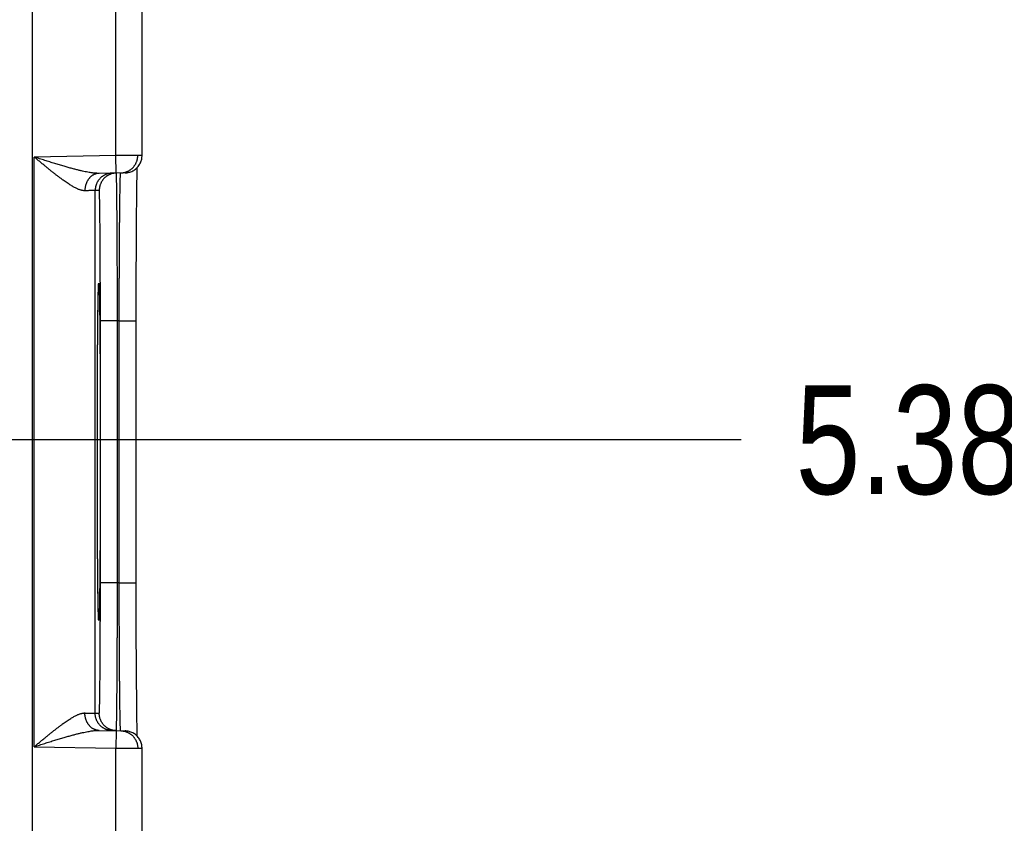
# Model space of a CAD drawing. Header units: inches. Extents: x 0 to 34, y 0 to 22.
# Tile 57 of 126: x 16.1 to 17.3, y 13.1 to 14.1. Entities that reach past the tile are written whole.
import ezdxf

# ---------------------------------------------------------------- set-up
doc = ezdxf.new("R2010")
doc.units = ezdxf.units.IN
doc.header["$LTSCALE"] = 1.87
doc.header["$MEASUREMENT"] = 0
doc.layers.get('0').update_dxf_attribs({"linetype": 'CONTINUOUS'})
doc.layers.add('DIMENSIONS', color=7, linetype='CONTINUOUS')
doc.styles.get("Standard").update_dxf_attribs({"font": 'txt', "width": 0.8})
doc.dimstyles.new('DIMSTYLE_1', dxfattribs={"dimtxt": 0.125, "dimasz": 0.18, "dimexe": 0.18, "dimexo": 0.0625, "dimgap": 0.09, "dimtad": 0, "dimtih": 1, "dimtoh": 1, "dimdec": 3, "dimzin": 4, "dimdsep": 46, "dimtxsty": 'STANDARD', "dimblk": '_FILLED', "dimblk1": '_FILLED', "dimblk2": '_FILLED', "dimcen": 0.09, "dimadec": 0, "dimazin": 0, "dimtp": 0.01, "dimtm": 0.01, "dimtfac": 1, "dimtdec": 3, "dimtofl": 0, "dimtmove": 0, "dimatfit": 3, "dimldrblk": '_FILLED', "dimfxl": 1, "dimtolj": 1, "dimtzin": 4, "dimarcsym": 0})

# ---------------------------------------------------------------- blocks, each defined once
blk = doc.blocks.new('*D5')
at = {"layer": 'DIMENSIONS', "color": 2, "linetype": 'CONTINUOUS'}
blk.add_line((16.1327, 9.3474), (16.9562, 9.3474), dxfattribs=at)
at = {"layer": 'DIMENSIONS', "color": 2, "linetype": 'CONTINUOUS', "width": 0.8}
for s, p in [('[', (17.6437, 9.2849)), (']', (18.3437, 9.2849)), ('9.620', (17.0187, 9.2849)), ('244.35', (17.7437, 9.2849))]:
    blk.add_text(s, height=0.125, dxfattribs=at).set_placement(p)
blk = doc.blocks.new('_FILLED')
at = {"color": 0, "linetype": 'BYBLOCK'}
blk.add_solid([(0, 0), (-1, 0.1736), (-1, -0.1736)], dxfattribs=at)
blk = doc.blocks.new('*D17')
at = {"layer": 'DIMENSIONS', "color": 2, "linetype": 'CONTINUOUS'}
blk.add_line((15.3866, 13.5783), (16.9575, 13.5783), dxfattribs=at)
at = {"layer": 'DIMENSIONS', "color": 2, "linetype": 'CONTINUOUS', "width": 0.8}
for s, p in [('[', (17.645, 13.5158)), (']', (18.345, 13.5158)), ('5.389', (17.02, 13.5158)), ('136.88', (17.745, 13.5158))]:
    blk.add_text(s, height=0.125, dxfattribs=at).set_placement(p)
blk = doc.blocks.new('*D18')
at = {"layer": 'DIMENSIONS', "color": 2, "linetype": 'CONTINUOUS'}
blk.add_line((15.3866, 12.6483), (16.9572, 12.6483), dxfattribs=at)
at = {"layer": 'DIMENSIONS', "color": 2, "linetype": 'CONTINUOUS', "width": 0.8}
for s, p in [('[', (17.6447, 12.5858)), (']', (18.2447, 12.5858)), ('6.319', (17.0197, 12.5858)), ('160.5', (17.7447, 12.5858))]:
    blk.add_text(s, height=0.125, dxfattribs=at).set_placement(p)
blk = doc.blocks.new('*D19')
at = {"layer": 'DIMENSIONS', "color": 2, "linetype": 'CONTINUOUS'}
blk.add_line((15.3866, 11.7183), (16.9569, 11.7183), dxfattribs=at)
at = {"layer": 'DIMENSIONS', "color": 2, "linetype": 'CONTINUOUS', "width": 0.8}
for s, p in [('7.249', (17.0194, 11.6558)), ('[', (17.6444, 11.6558)), ('184.12', (17.7444, 11.6558)), (']', (18.3444, 11.6558))]:
    blk.add_text(s, height=0.125, dxfattribs=at).set_placement(p)
blk = doc.blocks.new('*D20')
at = {"layer": 'DIMENSIONS', "color": 2, "linetype": 'CONTINUOUS'}
blk.add_line((15.7123, 11.0413), (16.9567, 11.0413), dxfattribs=at)
at = {"layer": 'DIMENSIONS', "color": 2, "linetype": 'CONTINUOUS', "width": 0.8}
for s, p in [('[', (17.6442, 10.9788)), (']', (18.3442, 10.9788)), ('7.926', (17.0192, 10.9788)), ('201.32', (17.7442, 10.9788))]:
    blk.add_text(s, height=0.125, dxfattribs=at).set_placement(p)

msp = doc.modelspace()

# ---------------------------------------------------------------- linework, layer by layer
at = {"color": 7, "linetype": 'CONTINUOUS'}
for p, q in [((16.1428, 11.2726), (16.1428, 18.6629)), ((16.2389, 13.9046), (16.2389, 14.1539)), ((16.2689, 13.9047), (16.2689, 14.1538)), ((16.2389, 13.9046), (16.145, 13.9029)), ((16.145, 13.2256), (16.145, 13.9029)), ((16.2393, 13.8846), (16.2389, 13.9046)), ((16.2493, 13.8847), (16.2195, 13.8842)), ((16.2631, 13.8834), (16.2632, 13.8882)), ((16.2632, 13.8882), (16.2633, 13.8908)), ((16.2629, 13.8675), (16.263, 13.8739)), ((16.263, 13.8739), (16.2631, 13.8791)), ((16.2631, 13.8791), (16.2631, 13.8834)), ((16.2197, 13.8646), (16.215, 13.8645)), ((16.215, 13.264), (16.215, 13.8645)), ((16.2628, 13.8597), (16.2629, 13.8675)), ((16.2626, 13.8397), (16.2627, 13.8504)), ((16.2627, 13.8504), (16.2628, 13.8597)), ((16.2626, 13.8314), (16.2626, 13.8397)), ((16.2625, 13.8218), (16.2626, 13.8314)), ((16.2625, 13.8112), (16.2625, 13.8218)), ((16.2624, 13.8), (16.2625, 13.8112)), ((16.2624, 13.7885), (16.2624, 13.8)), ((16.2623, 13.7767), (16.2624, 13.7885)), ((16.2623, 13.7646), (16.2623, 13.7767)), ((16.2623, 13.7522), (16.2623, 13.7646)), ((16.2186, 13.7468), (16.2187, 13.7492)), ((16.2187, 13.7511), (16.2188, 13.7526)), ((16.2187, 13.7492), (16.2187, 13.7511)), ((16.2188, 13.7535), (16.2188, 13.7543)), ((16.2188, 13.7526), (16.2188, 13.7535)), ((16.2189, 13.7554), (16.2189, 13.7556)), ((16.2189, 13.7552), (16.2189, 13.7554)), ((16.2189, 13.755), (16.2189, 13.7552)), ((16.2189, 13.7547), (16.2189, 13.755)), ((16.2188, 13.7543), (16.2189, 13.7547)), ((16.2623, 13.7397), (16.2623, 13.7522)), ((16.2184, 13.7356), (16.2185, 13.7401)), ((16.2185, 13.7438), (16.2186, 13.7468)), ((16.2185, 13.7401), (16.2185, 13.7438)), ((16.2622, 13.7271), (16.2623, 13.7397)), ((16.2182, 13.7247), (16.2183, 13.7299)), ((16.2183, 13.7299), (16.2184, 13.7356)), ((16.2622, 13.7147), (16.2622, 13.7271)), ((16.2181, 13.7186), (16.2182, 13.7247)), ((16.2181, 13.7114), (16.2181, 13.7186)), ((16.2407, 13.7146), (16.221, 13.7146)), ((16.221, 13.4139), (16.221, 13.7146)), ((16.2426, 13.7147), (16.2407, 13.7146)), ((16.2407, 13.4139), (16.2407, 13.7146)), ((16.2426, 13.7147), (16.2622, 13.7147)), ((16.2426, 13.4139), (16.2426, 13.7147)), ((16.2622, 13.4077), (16.2622, 13.7147)), ((16.218, 13.7027), (16.2181, 13.7114)), ((16.2178, 13.6833), (16.2179, 13.6919)), ((16.2179, 13.6919), (16.218, 13.7027)), ((16.2178, 13.6733), (16.2178, 13.6833)), ((16.2177, 13.6623), (16.2178, 13.6733)), ((16.2177, 13.651), (16.2177, 13.6623)), ((16.2176, 13.6393), (16.2177, 13.651)), ((16.2176, 13.6273), (16.2176, 13.6393)), ((16.2175, 13.615), (16.2176, 13.6273)), ((16.2175, 13.6024), (16.2175, 13.615)), ((16.2175, 13.5897), (16.2175, 13.6024)), ((16.2175, 13.5769), (16.2175, 13.5897)), ((16.2175, 13.5643), (16.2175, 13.5769)), ((16.2175, 13.5516), (16.2175, 13.5643)), ((16.2175, 13.5387), (16.2175, 13.5516)), ((16.2175, 13.526), (16.2175, 13.5387)), ((16.2175, 13.5134), (16.2175, 13.526)), ((16.2176, 13.5011), (16.2175, 13.5134)), ((16.2176, 13.489), (16.2176, 13.5011)), ((16.2177, 13.4773), (16.2176, 13.489)), ((16.2177, 13.466), (16.2177, 13.4773)), ((16.2178, 13.4559), (16.2177, 13.466)), ((16.2178, 13.4471), (16.2178, 13.4559)), ((16.2179, 13.4363), (16.2178, 13.4471)), ((16.218, 13.4276), (16.2179, 13.4363)), ((16.218, 13.4202), (16.218, 13.4276)), ((16.2181, 13.4117), (16.218, 13.4202)), ((16.2182, 13.4044), (16.2181, 13.4117)), ((16.2407, 13.4139), (16.221, 13.4139)), ((16.2426, 13.4139), (16.2407, 13.4139)), ((16.2426, 13.4139), (16.2622, 13.4139)), ((16.2183, 13.3981), (16.2182, 13.4044)), ((16.2184, 13.3928), (16.2183, 13.3981)), ((16.2622, 13.395), (16.2622, 13.4077)), ((16.2185, 13.3885), (16.2184, 13.3928)), ((16.2185, 13.385), (16.2185, 13.3885)), ((16.2623, 13.3824), (16.2622, 13.395)), ((16.2186, 13.3815), (16.2185, 13.385)), ((16.2187, 13.379), (16.2186, 13.3815)), ((16.2187, 13.3771), (16.2187, 13.379)), ((16.2188, 13.3759), (16.2187, 13.3771)), ((16.2188, 13.3749), (16.2188, 13.3759)), ((16.2623, 13.3699), (16.2623, 13.3824)), ((16.2188, 13.3743), (16.2188, 13.3749)), ((16.2189, 13.3737), (16.2188, 13.3743)), ((16.2189, 13.3735), (16.2189, 13.3737)), ((16.2189, 13.3732), (16.2189, 13.3735)), ((16.2189, 13.373), (16.2189, 13.3732)), ((16.2189, 13.3729), (16.2189, 13.373)), ((16.2189, 13.3728), (16.2189, 13.3729)), ((16.2623, 13.3575), (16.2623, 13.3699)), ((16.2623, 13.3454), (16.2623, 13.3575)), ((16.2624, 13.3297), (16.2623, 13.3454)), ((16.2625, 13.3169), (16.2624, 13.3297)), ((16.2625, 13.306), (16.2625, 13.3169)), ((16.2626, 13.2965), (16.2625, 13.306)), ((16.2627, 13.2855), (16.2626, 13.2965)), ((16.2628, 13.2762), (16.2627, 13.2855)), ((16.2628, 13.2682), (16.2628, 13.2762)), ((16.215, 13.264), (16.2197, 13.2639)), ((16.2629, 13.2614), (16.2628, 13.2682)), ((16.263, 13.2555), (16.2629, 13.2614)), ((16.2631, 13.2504), (16.263, 13.2555)), ((16.2195, 13.2443), (16.2493, 13.2438)), ((16.2393, 13.2439), (16.2389, 13.2239)), ((16.2631, 13.2453), (16.2631, 13.2504)), ((16.2632, 13.2411), (16.2631, 13.2453)), ((16.2633, 13.2377), (16.2632, 13.2411)), ((16.145, 13.2256), (16.2389, 13.2239)), ((16.2389, 12.9746), (16.2389, 13.2239)), ((16.2689, 12.9747), (16.2689, 13.2238))]:
    msp.add_line(p, q, dxfattribs=at)
for points in [[(16.2493, 13.8847), (16.2504, 13.8848), (16.2516, 13.8849), (16.2528, 13.8851), (16.2539, 13.8854), (16.255, 13.8857), (16.2561, 13.8861), (16.2572, 13.8865), (16.2583, 13.8871), (16.2593, 13.8876), (16.2603, 13.8883), (16.2612, 13.889), (16.2621, 13.8897), (16.263, 13.8905), (16.2638, 13.8914), (16.2645, 13.8922), (16.2652, 13.8932), (16.2659, 13.8942), (16.2665, 13.8952), (16.267, 13.8962), (16.2675, 13.8973), (16.2679, 13.8984), (16.2682, 13.8995), (16.2685, 13.9006), (16.2687, 13.9018), (16.2688, 13.903), (16.2689, 13.9041), (16.2689, 13.9047)], [(16.2189, 13.7556), (16.2189, 13.7557), (16.2189, 13.7557), (16.2189, 13.7557)], [(16.2189, 13.3728), (16.2189, 13.3728), (16.2189, 13.3728)], [(16.2689, 13.2238), (16.2689, 13.2244), (16.2688, 13.2255), (16.2687, 13.2267), (16.2685, 13.2279), (16.2682, 13.229), (16.2679, 13.2301), (16.2675, 13.2312), (16.267, 13.2323), (16.2665, 13.2333), (16.2659, 13.2343), (16.2652, 13.2353), (16.2645, 13.2363), (16.2638, 13.2372), (16.263, 13.238), (16.2621, 13.2388), (16.2612, 13.2395), (16.2603, 13.2402), (16.2593, 13.2409), (16.2583, 13.2414), (16.2572, 13.242), (16.2561, 13.2424), (16.255, 13.2428), (16.2539, 13.2431), (16.2528, 13.2434), (16.2516, 13.2436), (16.2504, 13.2437), (16.2493, 13.2438)]]:
    msp.add_lwpolyline(points, dxfattribs=at)
for points, knots in [([(16.2195, 13.8842), (16.219, 13.8842), (16.2178, 13.8842), (16.2159, 13.8843), (16.2139, 13.8845), (16.2117, 13.8847), (16.2092, 13.8851), (16.2065, 13.8855), (16.2035, 13.8861), (16.2002, 13.8868), (16.1966, 13.8876), (16.1927, 13.8886), (16.1885, 13.8897), (16.1839, 13.891), (16.1791, 13.8924), (16.1739, 13.8939), (16.1685, 13.8955), (16.1628, 13.8973), (16.157, 13.8991), (16.151, 13.901), (16.147, 13.9023), (16.145, 13.9029)], [0, 0, 0, 0, 0.021608, 0.045451, 0.07183, 0.101043, 0.133408, 0.169227, 0.20876, 0.252271, 0.299983, 0.352107, 0.408751, 0.46996, 0.535625, 0.605538, 0.679315, 0.756434, 0.836123, 0.91757, 1, 1, 1, 1]), ([(16.2032, 13.8642), (16.2029, 13.8642), (16.2023, 13.8642), (16.2013, 13.8643), (16.2002, 13.8645), (16.1991, 13.8648), (16.1979, 13.8651), (16.1966, 13.8656), (16.1952, 13.8661), (16.1938, 13.8668), (16.1922, 13.8675), (16.1905, 13.8684), (16.1888, 13.8694), (16.1869, 13.8705), (16.1849, 13.8718), (16.1828, 13.8732), (16.1805, 13.8747), (16.1782, 13.8764), (16.1757, 13.8782), (16.1731, 13.8802), (16.1703, 13.8823), (16.1674, 13.8845), (16.1645, 13.8869), (16.1614, 13.8894), (16.1582, 13.892), (16.155, 13.8946), (16.1517, 13.8974), (16.1484, 13.9001), (16.1461, 13.902), (16.145, 13.9029)], [0, 0, 0, 0, 0.013237, 0.027354, 0.042507, 0.058849, 0.076528, 0.095694, 0.116486, 0.139038, 0.163494, 0.189992, 0.21866, 0.249617, 0.28298, 0.318848, 0.357292, 0.398372, 0.44212, 0.488512, 0.537504, 0.589001, 0.642843, 0.698841, 0.756713, 0.816111, 0.876686, 0.938097, 1, 1, 1, 1]), ([(16.2689, 13.9047), (16.2689, 13.9047), (16.2688, 13.9047), (16.2688, 13.9047), (16.2685, 13.9047), (16.2683, 13.9047), (16.2679, 13.9047), (16.2675, 13.9047), (16.267, 13.9047), (16.2664, 13.9047), (16.2657, 13.9047), (16.265, 13.9047), (16.2641, 13.9047), (16.2633, 13.9047), (16.2623, 13.9047), (16.2613, 13.9047), (16.2602, 13.9047), (16.2591, 13.9047), (16.2579, 13.9047), (16.2566, 13.9047), (16.2553, 13.9047), (16.254, 13.9047), (16.2526, 13.9046), (16.2512, 13.9046), (16.2497, 13.9046), (16.2482, 13.9046), (16.2467, 13.9046), (16.2452, 13.9046), (16.2436, 13.9046), (16.2421, 13.9046), (16.2405, 13.9046), (16.2394, 13.9046), (16.2389, 13.9046)], [0, 0, 0, 0, 0.00064, 0.004333, 0.010782, 0.019967, 0.031861, 0.046436, 0.063662, 0.083494, 0.105867, 0.130717, 0.157984, 0.187601, 0.219471, 0.253497, 0.289593, 0.327669, 0.367598, 0.409245, 0.452499, 0.497264, 0.543433, 0.590893, 0.639507, 0.689121, 0.739592, 0.79079, 0.84258, 0.894814, 0.947338, 1, 1, 1, 1]), ([(16.2443, 13.8847), (16.2447, 13.8847), (16.2454, 13.8847), (16.2465, 13.8848), (16.2477, 13.885), (16.2488, 13.8853), (16.2499, 13.8856), (16.251, 13.8859), (16.2521, 13.8864), (16.2531, 13.8869), (16.2541, 13.8874), (16.2551, 13.8881), (16.256, 13.8887), (16.2569, 13.8894), (16.2578, 13.8902), (16.2586, 13.891), (16.2593, 13.8919), (16.26, 13.8928), (16.2607, 13.8938), (16.2613, 13.8947), (16.2618, 13.8958), (16.2623, 13.8968), (16.2627, 13.8979), (16.2631, 13.899), (16.2634, 13.9001), (16.2636, 13.9012), (16.2638, 13.9024), (16.2639, 13.9035), (16.2639, 13.9043), (16.2639, 13.9047)], [0, 0, 0, 0, 0.034252, 0.071395, 0.108538, 0.145681, 0.182825, 0.219968, 0.257112, 0.294255, 0.331399, 0.368542, 0.405686, 0.44283, 0.479974, 0.517118, 0.554262, 0.591407, 0.628551, 0.665696, 0.70284, 0.739985, 0.77713, 0.814275, 0.85142, 0.888565, 0.92571, 0.962855, 1, 1, 1, 1]), ([(16.2195, 13.8842), (16.2192, 13.8842), (16.2185, 13.8842), (16.2176, 13.8841), (16.2166, 13.8839), (16.2157, 13.8836), (16.2148, 13.8833), (16.2139, 13.8829), (16.213, 13.8825), (16.2121, 13.882), (16.2113, 13.8815), (16.2105, 13.8808), (16.2097, 13.8802), (16.209, 13.8794), (16.2083, 13.8787), (16.2076, 13.8779), (16.207, 13.877), (16.2064, 13.8761), (16.2058, 13.8751), (16.2054, 13.8741), (16.2049, 13.8731), (16.2045, 13.8721), (16.2042, 13.871), (16.2039, 13.8699), (16.2036, 13.8688), (16.2034, 13.8677), (16.2033, 13.8665), (16.2032, 13.8654), (16.2032, 13.8646), (16.2032, 13.8642)], [0, 0, 0, 0, 0.033592, 0.067234, 0.100974, 0.134859, 0.168935, 0.203241, 0.237817, 0.272694, 0.307901, 0.343461, 0.379392, 0.415706, 0.452411, 0.489508, 0.526994, 0.564859, 0.603092, 0.641674, 0.680584, 0.719797, 0.759283, 0.79901, 0.838945, 0.87905, 0.919288, 0.959618, 1, 1, 1, 1]), ([(16.2347, 13.8845), (16.2343, 13.8845), (16.2335, 13.8844), (16.2324, 13.8843), (16.2312, 13.8841), (16.2301, 13.8839), (16.229, 13.8836), (16.2279, 13.8832), (16.2269, 13.8828), (16.2258, 13.8823), (16.2248, 13.8817), (16.2238, 13.8811), (16.2229, 13.8804), (16.222, 13.8797), (16.2212, 13.8789), (16.2204, 13.8781), (16.2196, 13.8772), (16.2189, 13.8763), (16.2182, 13.8754), (16.2176, 13.8744), (16.2171, 13.8734), (16.2166, 13.8723), (16.2162, 13.8713), (16.2158, 13.8702), (16.2155, 13.8691), (16.2153, 13.8679), (16.2151, 13.8668), (16.215, 13.8656), (16.215, 13.8649), (16.215, 13.8645)], [0, 0, 0, 0, 0.037036, 0.074073, 0.111109, 0.148146, 0.185182, 0.222218, 0.259255, 0.296292, 0.333328, 0.370365, 0.407402, 0.444439, 0.481476, 0.518513, 0.55555, 0.592587, 0.629624, 0.666662, 0.703699, 0.740736, 0.777774, 0.814812, 0.851849, 0.888887, 0.925925, 0.962962, 1, 1, 1, 1]), ([(16.2393, 13.8846), (16.2389, 13.8846), (16.2382, 13.8845), (16.2371, 13.8844), (16.2359, 13.8842), (16.2348, 13.884), (16.2337, 13.8837), (16.2326, 13.8833), (16.2315, 13.8828), (16.2305, 13.8823), (16.2295, 13.8818), (16.2285, 13.8812), (16.2276, 13.8805), (16.2267, 13.8798), (16.2258, 13.879), (16.225, 13.8782), (16.2243, 13.8773), (16.2236, 13.8764), (16.2229, 13.8755), (16.2223, 13.8745), (16.2218, 13.8735), (16.2213, 13.8724), (16.2209, 13.8713), (16.2205, 13.8702), (16.2202, 13.8691), (16.22, 13.868), (16.2198, 13.8669), (16.2197, 13.8657), (16.2197, 13.865), (16.2197, 13.8646)], [0, 0, 0, 0, 0.034394, 0.071532, 0.10867, 0.145808, 0.182946, 0.220084, 0.257223, 0.294361, 0.331499, 0.368637, 0.405776, 0.442914, 0.480053, 0.517192, 0.55433, 0.591469, 0.628608, 0.665747, 0.702886, 0.740025, 0.777164, 0.814303, 0.851443, 0.888582, 0.925721, 0.962861, 1, 1, 1, 1]), ([(16.2407, 13.7146), (16.2407, 13.7166), (16.2406, 13.7204), (16.2406, 13.7262), (16.2406, 13.732), (16.2406, 13.7378), (16.2406, 13.7435), (16.2406, 13.7492), (16.2405, 13.7549), (16.2405, 13.7605), (16.2405, 13.766), (16.2405, 13.7715), (16.2405, 13.777), (16.2404, 13.7823), (16.2404, 13.7876), (16.2404, 13.7928), (16.2404, 13.7979), (16.2403, 13.8029), (16.2403, 13.8078), (16.2403, 13.8126), (16.2403, 13.8173), (16.2402, 13.8218), (16.2402, 13.8263), (16.2402, 13.8306), (16.2401, 13.8347), (16.2401, 13.8388), (16.2401, 13.8427), (16.24, 13.8464), (16.24, 13.85), (16.24, 13.8534), (16.2399, 13.8567), (16.2399, 13.8598), (16.2399, 13.8627), (16.2398, 13.8655), (16.2398, 13.868), (16.2398, 13.8704), (16.2397, 13.8727), (16.2397, 13.8747), (16.2397, 13.8765), (16.2396, 13.8782), (16.2396, 13.8797), (16.2396, 13.881), (16.2395, 13.882), (16.2395, 13.8829), (16.2394, 13.8836), (16.2394, 13.8841), (16.2394, 13.8843), (16.2394, 13.8845)], [0, 0, 0, 0, 0.034192, 0.068334, 0.102388, 0.136315, 0.17008, 0.203648, 0.236978, 0.270034, 0.302776, 0.335165, 0.367165, 0.398734, 0.429832, 0.460421, 0.49047, 0.51995, 0.548824, 0.577057, 0.604614, 0.631465, 0.657581, 0.682931, 0.707487, 0.73122, 0.754102, 0.776105, 0.797204, 0.817375, 0.836596, 0.854844, 0.872094, 0.888328, 0.903528, 0.917678, 0.93076, 0.942758, 0.953655, 0.963439, 0.972099, 0.979625, 0.986008, 0.991242, 0.995321, 0.998241, 1, 1, 1, 1]), ([(16.2426, 13.7147), (16.2426, 13.7166), (16.2426, 13.7205), (16.2426, 13.7263), (16.2426, 13.732), (16.2426, 13.7378), (16.2427, 13.7435), (16.2427, 13.7492), (16.2427, 13.7549), (16.2427, 13.7605), (16.2428, 13.7661), (16.2428, 13.7716), (16.2428, 13.777), (16.2428, 13.7824), (16.2429, 13.7877), (16.2429, 13.7928), (16.2429, 13.798), (16.243, 13.803), (16.243, 13.8079), (16.243, 13.8127), (16.2431, 13.8173), (16.2431, 13.8219), (16.2431, 13.8263), (16.2432, 13.8306), (16.2432, 13.8348), (16.2433, 13.8388), (16.2433, 13.8427), (16.2433, 13.8465), (16.2434, 13.85), (16.2434, 13.8535), (16.2435, 13.8567), (16.2435, 13.8598), (16.2436, 13.8628), (16.2436, 13.8655), (16.2436, 13.8681), (16.2437, 13.8705), (16.2437, 13.8727), (16.2438, 13.8748), (16.2438, 13.8766), (16.2439, 13.8783), (16.2439, 13.8797), (16.244, 13.881), (16.244, 13.8821), (16.2441, 13.883), (16.2441, 13.8837), (16.2441, 13.8842), (16.2442, 13.8844), (16.2442, 13.8846)], [0, 0, 0, 0, 0.034176, 0.068308, 0.102358, 0.136288, 0.170058, 0.203631, 0.236963, 0.270018, 0.30276, 0.335149, 0.367142, 0.3987, 0.429789, 0.460378, 0.490432, 0.519911, 0.54878, 0.577008, 0.604565, 0.631417, 0.657533, 0.68288, 0.707431, 0.731158, 0.754035, 0.776037, 0.797137, 0.817308, 0.836527, 0.854772, 0.872023, 0.88826, 0.903461, 0.917609, 0.930689, 0.942687, 0.953588, 0.963376, 0.972041, 0.979573, 0.985964, 0.991207, 0.995295, 0.998225, 1, 1, 1, 1]), ([(16.215, 13.8645), (16.215, 13.8645), (16.2149, 13.8645), (16.2147, 13.8645), (16.2144, 13.8645), (16.2139, 13.8645), (16.2134, 13.8645), (16.2127, 13.8644), (16.2119, 13.8644), (16.211, 13.8644), (16.2099, 13.8644), (16.2088, 13.8644), (16.2076, 13.8643), (16.2062, 13.8643), (16.2048, 13.8643), (16.2037, 13.8642), (16.2032, 13.8642)], [0, 0, 0, 0, 0.007235, 0.024643, 0.052199, 0.08986, 0.137566, 0.195238, 0.262779, 0.34007, 0.42698, 0.523359, 0.629043, 0.74385, 0.86758, 1, 1, 1, 1]), ([(16.221, 13.7146), (16.221, 13.7164), (16.221, 13.7199), (16.221, 13.7251), (16.221, 13.7303), (16.221, 13.7355), (16.221, 13.7407), (16.221, 13.7458), (16.221, 13.7509), (16.221, 13.7559), (16.2209, 13.761), (16.2209, 13.7659), (16.2209, 13.7708), (16.2209, 13.7756), (16.2209, 13.7803), (16.2209, 13.785), (16.2208, 13.7896), (16.2208, 13.7941), (16.2208, 13.7984), (16.2208, 13.8027), (16.2207, 13.8069), (16.2207, 13.811), (16.2207, 13.8149), (16.2206, 13.8187), (16.2206, 13.8224), (16.2206, 13.826), (16.2205, 13.8294), (16.2205, 13.8327), (16.2205, 13.8359), (16.2204, 13.8389), (16.2204, 13.8417), (16.2204, 13.8444), (16.2203, 13.847), (16.2203, 13.8493), (16.2202, 13.8516), (16.2202, 13.8536), (16.2201, 13.8555), (16.2201, 13.8572), (16.2201, 13.8587), (16.22, 13.8601), (16.22, 13.8612), (16.2199, 13.8622), (16.2199, 13.8631), (16.2198, 13.8637), (16.2198, 13.8642), (16.2198, 13.8644), (16.2197, 13.8646), (16.2197, 13.8646)], [0, 0, 0, 0, 0.034951, 0.069844, 0.104637, 0.139287, 0.173753, 0.207998, 0.241986, 0.275683, 0.309051, 0.34205, 0.374638, 0.40677, 0.4384, 0.46949, 0.500004, 0.529908, 0.559168, 0.587747, 0.615612, 0.642727, 0.669058, 0.694576, 0.719248, 0.743047, 0.76594, 0.787897, 0.808895, 0.828909, 0.847915, 0.865889, 0.882806, 0.898648, 0.913401, 0.927044, 0.93956, 0.950927, 0.961133, 0.970165, 0.978018, 0.984682, 0.990149, 0.99441, 0.997466, 0.999317, 1, 1, 1, 1]), ([(16.2175, 13.5643), (16.2175, 13.5664), (16.2175, 13.5707), (16.2175, 13.5772), (16.2175, 13.5836), (16.2175, 13.59), (16.2175, 13.5964), (16.2175, 13.6028), (16.2175, 13.6091), (16.2175, 13.6154), (16.2175, 13.6216), (16.2176, 13.6278), (16.2176, 13.6338), (16.2176, 13.6398), (16.2176, 13.6457), (16.2177, 13.6516), (16.2177, 13.6573), (16.2177, 13.6629), (16.2177, 13.6684), (16.2178, 13.6738), (16.2178, 13.6791), (16.2178, 13.6842), (16.2179, 13.6892), (16.2179, 13.6941), (16.2179, 13.6988), (16.218, 13.7034), (16.218, 13.7078), (16.2181, 13.7121), (16.2181, 13.7162), (16.2182, 13.7201), (16.2182, 13.7239), (16.2183, 13.7275), (16.2183, 13.7308), (16.2183, 13.7341), (16.2184, 13.7371), (16.2184, 13.7399), (16.2185, 13.7425), (16.2186, 13.7449), (16.2186, 13.7472), (16.2187, 13.7492), (16.2187, 13.751), (16.2188, 13.7526), (16.2188, 13.754), (16.2189, 13.755), (16.2189, 13.7556), (16.2189, 13.7557)], [0, 0, 0, 0, 0.03374, 0.067478, 0.101163, 0.134748, 0.168185, 0.201426, 0.234436, 0.267178, 0.29962, 0.331726, 0.363462, 0.394795, 0.425688, 0.456106, 0.486012, 0.515374, 0.544167, 0.572365, 0.599929, 0.626817, 0.652999, 0.678454, 0.703154, 0.727068, 0.750168, 0.77243, 0.793828, 0.814339, 0.833941, 0.852613, 0.870332, 0.887078, 0.902832, 0.917578, 0.9313, 0.943983, 0.955612, 0.966171, 0.975651, 0.984044, 0.991339, 0.997527, 1, 1, 1, 1]), ([(16.2189, 13.7557), (16.2189, 13.7559), (16.2189, 13.7563), (16.219, 13.7569), (16.219, 13.7575), (16.2191, 13.7577), (16.2192, 13.758), (16.2193, 13.7577), (16.2193, 13.7575), (16.2193, 13.7569), (16.2194, 13.7562), (16.2194, 13.7552), (16.2195, 13.754), (16.2196, 13.7526), (16.2196, 13.751), (16.2197, 13.7492), (16.2197, 13.7472), (16.2198, 13.7449), (16.2198, 13.7425), (16.2199, 13.7399), (16.2199, 13.7371), (16.22, 13.7341), (16.22, 13.7308), (16.2201, 13.7275), (16.2201, 13.7239), (16.2202, 13.7201), (16.2202, 13.7162), (16.2203, 13.7121), (16.2203, 13.7078), (16.2203, 13.7034), (16.2204, 13.6988), (16.2204, 13.6941), (16.2205, 13.6892), (16.2205, 13.6842), (16.2205, 13.6791), (16.2206, 13.6738), (16.2206, 13.6684), (16.2206, 13.6629), (16.2206, 13.6573), (16.2207, 13.6516), (16.2207, 13.6457), (16.2207, 13.6398), (16.2207, 13.6338), (16.2208, 13.6277), (16.2208, 13.6216), (16.2208, 13.6154), (16.2208, 13.6091), (16.2208, 13.6028), (16.2208, 13.5964), (16.2208, 13.59), (16.2208, 13.5836), (16.2208, 13.5772), (16.2209, 13.5707), (16.2209, 13.5664), (16.2209, 13.5643)], [0, 0, 0, 0, 0.002541, 0.006406, 0.009178, 0.010859, 0.011483, 0.012106, 0.013788, 0.016561, 0.020427, 0.025385, 0.031431, 0.038559, 0.04676, 0.056024, 0.066342, 0.077703, 0.090095, 0.103503, 0.117911, 0.133304, 0.149665, 0.166978, 0.185221, 0.204375, 0.224416, 0.245322, 0.267072, 0.289643, 0.313009, 0.337141, 0.36201, 0.387593, 0.413866, 0.440798, 0.468347, 0.496481, 0.525171, 0.554391, 0.584107, 0.614287, 0.644897, 0.675903, 0.707272, 0.738969, 0.77096, 0.803211, 0.835689, 0.868357, 0.901169, 0.934079, 0.967038, 1, 1, 1, 1]), ([(16.2189, 13.3728), (16.2189, 13.3729), (16.2189, 13.3735), (16.2188, 13.3745), (16.2188, 13.3759), (16.2187, 13.3775), (16.2187, 13.3793), (16.2186, 13.3813), (16.2186, 13.3836), (16.2185, 13.386), (16.2184, 13.3886), (16.2184, 13.3914), (16.2183, 13.3945), (16.2183, 13.3977), (16.2183, 13.4011), (16.2182, 13.4046), (16.2182, 13.4084), (16.2181, 13.4123), (16.2181, 13.4164), (16.218, 13.4207), (16.218, 13.4251), (16.2179, 13.4297), (16.2179, 13.4344), (16.2179, 13.4393), (16.2178, 13.4443), (16.2178, 13.4494), (16.2178, 13.4547), (16.2177, 13.4601), (16.2177, 13.4656), (16.2177, 13.4712), (16.2177, 13.4769), (16.2176, 13.4828), (16.2176, 13.4887), (16.2176, 13.4947), (16.2176, 13.5008), (16.2175, 13.5069), (16.2175, 13.5131), (16.2175, 13.5194), (16.2175, 13.5257), (16.2175, 13.5321), (16.2175, 13.5385), (16.2175, 13.5449), (16.2175, 13.5513), (16.2175, 13.5578), (16.2175, 13.5621), (16.2175, 13.5643)], [0, 0, 0, 0, 0.002477, 0.008665, 0.015961, 0.024355, 0.033837, 0.044397, 0.056025, 0.068708, 0.082432, 0.097179, 0.112934, 0.12968, 0.147399, 0.166071, 0.185675, 0.206187, 0.227585, 0.249846, 0.272948, 0.296863, 0.321562, 0.347016, 0.3732, 0.400091, 0.427656, 0.455852, 0.484647, 0.514012, 0.543918, 0.574332, 0.605221, 0.636551, 0.668286, 0.700392, 0.732834, 0.765577, 0.798586, 0.831827, 0.865263, 0.898847, 0.93253, 0.966263, 1, 1, 1, 1]), ([(16.2209, 13.5643), (16.2209, 13.5621), (16.2209, 13.5578), (16.2208, 13.5513), (16.2208, 13.5449), (16.2208, 13.5385), (16.2208, 13.5321), (16.2208, 13.5257), (16.2208, 13.5194), (16.2208, 13.5131), (16.2208, 13.5069), (16.2208, 13.5008), (16.2207, 13.4947), (16.2207, 13.4887), (16.2207, 13.4828), (16.2207, 13.4769), (16.2206, 13.4712), (16.2206, 13.4656), (16.2206, 13.4601), (16.2206, 13.4547), (16.2205, 13.4494), (16.2205, 13.4443), (16.2205, 13.4393), (16.2204, 13.4344), (16.2204, 13.4297), (16.2203, 13.4251), (16.2203, 13.4207), (16.2203, 13.4164), (16.2202, 13.4123), (16.2202, 13.4084), (16.2201, 13.4046), (16.2201, 13.401), (16.22, 13.3977), (16.22, 13.3945), (16.2199, 13.3914), (16.2199, 13.3886), (16.2198, 13.386), (16.2198, 13.3836), (16.2197, 13.3813), (16.2197, 13.3793), (16.2196, 13.3775), (16.2196, 13.3759), (16.2195, 13.3745), (16.2194, 13.3733), (16.2194, 13.3723), (16.2193, 13.3716), (16.2193, 13.371), (16.2193, 13.3708), (16.2192, 13.3705), (16.2191, 13.3708), (16.219, 13.371), (16.219, 13.3716), (16.2189, 13.3722), (16.2189, 13.3726), (16.2189, 13.3728)], [0, 0, 0, 0, 0.032966, 0.065928, 0.09884, 0.131654, 0.164323, 0.196801, 0.229052, 0.261043, 0.29274, 0.324108, 0.355116, 0.385729, 0.415913, 0.445633, 0.474852, 0.50354, 0.531672, 0.559222, 0.586153, 0.612423, 0.638004, 0.662875, 0.687007, 0.710372, 0.732942, 0.754692, 0.775599, 0.795639, 0.814791, 0.833033, 0.850346, 0.866707, 0.882099, 0.896506, 0.909914, 0.922305, 0.933666, 0.943983, 0.953246, 0.961446, 0.968573, 0.974619, 0.979576, 0.983441, 0.986213, 0.987894, 0.988518, 0.989141, 0.990823, 0.993596, 0.997462, 1, 1, 1, 1]), ([(16.2197, 13.2639), (16.2197, 13.2639), (16.2198, 13.2641), (16.2198, 13.2643), (16.2198, 13.2648), (16.2199, 13.2654), (16.2199, 13.2663), (16.22, 13.2673), (16.22, 13.2684), (16.2201, 13.2698), (16.2201, 13.2713), (16.2201, 13.273), (16.2202, 13.2749), (16.2202, 13.277), (16.2203, 13.2792), (16.2203, 13.2815), (16.2204, 13.2841), (16.2204, 13.2868), (16.2204, 13.2896), (16.2205, 13.2926), (16.2205, 13.2958), (16.2205, 13.2991), (16.2206, 13.3025), (16.2206, 13.3061), (16.2206, 13.3098), (16.2207, 13.3136), (16.2207, 13.3175), (16.2207, 13.3216), (16.2208, 13.3258), (16.2208, 13.3301), (16.2208, 13.3344), (16.2208, 13.3389), (16.2209, 13.3435), (16.2209, 13.3482), (16.2209, 13.3529), (16.2209, 13.3577), (16.2209, 13.3626), (16.2209, 13.3676), (16.221, 13.3726), (16.221, 13.3776), (16.221, 13.3827), (16.221, 13.3878), (16.221, 13.393), (16.221, 13.3982), (16.221, 13.4034), (16.221, 13.4086), (16.221, 13.4121), (16.221, 13.4139)], [0, 0, 0, 0, 0.000683, 0.002535, 0.005591, 0.009853, 0.01532, 0.021984, 0.029837, 0.03887, 0.049075, 0.060443, 0.072958, 0.086602, 0.101355, 0.117197, 0.134115, 0.152088, 0.171094, 0.191108, 0.212105, 0.234063, 0.256956, 0.280753, 0.305427, 0.330945, 0.357276, 0.384391, 0.412256, 0.440836, 0.470097, 0.500002, 0.530516, 0.561606, 0.593236, 0.625368, 0.657957, 0.690956, 0.724325, 0.758023, 0.79201, 0.826255, 0.860722, 0.895373, 0.930165, 0.965055, 1, 1, 1, 1]), ([(16.2394, 13.244), (16.2394, 13.2442), (16.2394, 13.2444), (16.2394, 13.2449), (16.2395, 13.2456), (16.2395, 13.2465), (16.2396, 13.2476), (16.2396, 13.2488), (16.2396, 13.2503), (16.2397, 13.252), (16.2397, 13.2538), (16.2397, 13.2558), (16.2398, 13.2581), (16.2398, 13.2605), (16.2398, 13.2631), (16.2399, 13.2658), (16.2399, 13.2687), (16.2399, 13.2718), (16.24, 13.2751), (16.24, 13.2785), (16.24, 13.2821), (16.2401, 13.2858), (16.2401, 13.2897), (16.2401, 13.2938), (16.2402, 13.2979), (16.2402, 13.3022), (16.2402, 13.3067), (16.2403, 13.3112), (16.2403, 13.3159), (16.2403, 13.3207), (16.2403, 13.3256), (16.2404, 13.3306), (16.2404, 13.3357), (16.2404, 13.3409), (16.2404, 13.3462), (16.2405, 13.3515), (16.2405, 13.357), (16.2405, 13.3625), (16.2405, 13.368), (16.2405, 13.3736), (16.2406, 13.3793), (16.2406, 13.385), (16.2406, 13.3907), (16.2406, 13.3965), (16.2406, 13.4023), (16.2406, 13.4081), (16.2407, 13.412), (16.2407, 13.4139)], [0, 0, 0, 0, 0.001759, 0.004679, 0.008758, 0.013991, 0.020374, 0.027899, 0.036557, 0.04634, 0.057236, 0.069232, 0.082312, 0.09646, 0.111658, 0.127889, 0.145136, 0.163381, 0.182599, 0.202767, 0.223862, 0.245861, 0.268738, 0.292469, 0.317025, 0.342377, 0.368495, 0.395347, 0.422907, 0.451141, 0.480018, 0.509499, 0.539551, 0.570143, 0.601243, 0.632814, 0.664816, 0.697209, 0.729953, 0.763011, 0.796344, 0.829914, 0.863681, 0.897611, 0.931667, 0.965809, 1, 1, 1, 1]), ([(16.2442, 13.2439), (16.2442, 13.2441), (16.2441, 13.2443), (16.2441, 13.2448), (16.2441, 13.2455), (16.244, 13.2464), (16.244, 13.2475), (16.2439, 13.2488), (16.2439, 13.2502), (16.2438, 13.2519), (16.2438, 13.2537), (16.2437, 13.2558), (16.2437, 13.258), (16.2436, 13.2604), (16.2436, 13.263), (16.2436, 13.2657), (16.2435, 13.2687), (16.2435, 13.2718), (16.2434, 13.275), (16.2434, 13.2785), (16.2433, 13.282), (16.2433, 13.2858), (16.2433, 13.2897), (16.2432, 13.2937), (16.2432, 13.2979), (16.2431, 13.3022), (16.2431, 13.3066), (16.2431, 13.3112), (16.243, 13.3158), (16.243, 13.3206), (16.243, 13.3255), (16.2429, 13.3305), (16.2429, 13.3357), (16.2429, 13.3408), (16.2428, 13.3461), (16.2428, 13.3515), (16.2428, 13.3569), (16.2428, 13.3624), (16.2427, 13.368), (16.2427, 13.3736), (16.2427, 13.3793), (16.2427, 13.385), (16.2426, 13.3907), (16.2426, 13.3965), (16.2426, 13.4023), (16.2426, 13.408), (16.2426, 13.4119), (16.2426, 13.4139)], [0, 0, 0, 0, 0.001775, 0.004705, 0.008793, 0.014035, 0.020425, 0.027956, 0.03662, 0.046408, 0.057307, 0.069303, 0.082381, 0.096526, 0.111725, 0.127959, 0.145208, 0.163449, 0.182664, 0.202832, 0.223928, 0.245927, 0.268802, 0.292528, 0.317077, 0.342423, 0.368539, 0.395393, 0.422953, 0.451183, 0.480054, 0.509536, 0.539592, 0.570184, 0.601277, 0.632837, 0.664833, 0.697224, 0.729969, 0.763026, 0.796361, 0.829936, 0.863708, 0.89764, 0.931692, 0.965825, 1, 1, 1, 1]), ([(16.145, 13.2256), (16.1461, 13.2265), (16.1484, 13.2284), (16.1517, 13.2311), (16.155, 13.2339), (16.1582, 13.2365), (16.1614, 13.2391), (16.1645, 13.2416), (16.1674, 13.244), (16.1703, 13.2462), (16.1731, 13.2483), (16.1757, 13.2503), (16.1782, 13.2521), (16.1805, 13.2538), (16.1828, 13.2553), (16.1849, 13.2567), (16.1869, 13.258), (16.1888, 13.2591), (16.1905, 13.2601), (16.1922, 13.261), (16.1938, 13.2617), (16.1952, 13.2624), (16.1966, 13.2629), (16.1979, 13.2634), (16.1991, 13.2637), (16.2002, 13.264), (16.2013, 13.2642), (16.2023, 13.2643), (16.2029, 13.2643), (16.2032, 13.2643)], [0, 0, 0, 0, 0.061903, 0.123314, 0.183889, 0.243287, 0.301159, 0.357157, 0.410999, 0.462496, 0.511488, 0.55788, 0.601628, 0.642708, 0.681152, 0.71702, 0.750383, 0.78134, 0.810008, 0.836506, 0.860962, 0.883514, 0.904306, 0.923472, 0.941151, 0.957493, 0.972646, 0.986763, 1, 1, 1, 1]), ([(16.2195, 13.2443), (16.2192, 13.2443), (16.2185, 13.2443), (16.2176, 13.2444), (16.2166, 13.2446), (16.2157, 13.2449), (16.2148, 13.2452), (16.2139, 13.2456), (16.213, 13.246), (16.2121, 13.2465), (16.2113, 13.247), (16.2105, 13.2477), (16.2097, 13.2483), (16.209, 13.2491), (16.2083, 13.2498), (16.2076, 13.2507), (16.207, 13.2515), (16.2064, 13.2524), (16.2058, 13.2534), (16.2054, 13.2544), (16.2049, 13.2554), (16.2045, 13.2564), (16.2042, 13.2575), (16.2039, 13.2586), (16.2036, 13.2597), (16.2034, 13.2608), (16.2033, 13.262), (16.2032, 13.2631), (16.2032, 13.2639), (16.2032, 13.2643)], [0, 0, 0, 0, 0.033591, 0.067233, 0.100972, 0.134857, 0.168932, 0.203239, 0.237814, 0.27269, 0.307897, 0.343457, 0.379388, 0.415702, 0.452407, 0.489504, 0.526989, 0.564855, 0.603088, 0.64167, 0.680581, 0.719793, 0.75928, 0.799008, 0.838943, 0.879049, 0.919287, 0.959618, 1, 1, 1, 1]), ([(16.2032, 13.2643), (16.2037, 13.2643), (16.2048, 13.2642), (16.2062, 13.2642), (16.2076, 13.2642), (16.2088, 13.2642), (16.2099, 13.2641), (16.211, 13.2641), (16.2119, 13.2641), (16.2127, 13.2641), (16.2134, 13.2641), (16.2139, 13.264), (16.2144, 13.264), (16.2147, 13.264), (16.2149, 13.264), (16.215, 13.264), (16.215, 13.264)], [0, 0, 0, 0, 0.132421, 0.256148, 0.370951, 0.476632, 0.573009, 0.659918, 0.737211, 0.804752, 0.862427, 0.910135, 0.947798, 0.975355, 0.992764, 1, 1, 1, 1]), ([(16.2347, 13.244), (16.2343, 13.244), (16.2335, 13.2441), (16.2324, 13.2442), (16.2312, 13.2444), (16.2301, 13.2446), (16.229, 13.2449), (16.2279, 13.2453), (16.2269, 13.2457), (16.2258, 13.2462), (16.2248, 13.2468), (16.2238, 13.2474), (16.2229, 13.2481), (16.222, 13.2488), (16.2212, 13.2496), (16.2204, 13.2504), (16.2196, 13.2513), (16.2189, 13.2522), (16.2182, 13.2531), (16.2176, 13.2541), (16.2171, 13.2551), (16.2166, 13.2562), (16.2162, 13.2572), (16.2158, 13.2583), (16.2155, 13.2594), (16.2153, 13.2606), (16.2151, 13.2617), (16.215, 13.2629), (16.215, 13.2636), (16.215, 13.264)], [0, 0, 0, 0, 0.037036, 0.074073, 0.111109, 0.148146, 0.185182, 0.222218, 0.259255, 0.296292, 0.333328, 0.370365, 0.407402, 0.444439, 0.481476, 0.518513, 0.55555, 0.592587, 0.629624, 0.666662, 0.703699, 0.740736, 0.777774, 0.814812, 0.851849, 0.888887, 0.925925, 0.962962, 1, 1, 1, 1]), ([(16.2393, 13.2439), (16.2389, 13.2439), (16.2382, 13.244), (16.2371, 13.2441), (16.2359, 13.2443), (16.2348, 13.2445), (16.2337, 13.2448), (16.2326, 13.2452), (16.2315, 13.2457), (16.2305, 13.2462), (16.2295, 13.2467), (16.2285, 13.2473), (16.2276, 13.248), (16.2267, 13.2487), (16.2258, 13.2495), (16.225, 13.2503), (16.2243, 13.2512), (16.2236, 13.2521), (16.2229, 13.253), (16.2223, 13.254), (16.2218, 13.255), (16.2213, 13.2561), (16.2209, 13.2572), (16.2205, 13.2583), (16.2202, 13.2594), (16.22, 13.2605), (16.2198, 13.2616), (16.2197, 13.2628), (16.2197, 13.2635), (16.2197, 13.2639)], [0, 0, 0, 0, 0.034394, 0.071532, 0.10867, 0.145808, 0.182946, 0.220084, 0.257223, 0.294361, 0.331499, 0.368637, 0.405776, 0.442914, 0.480053, 0.517192, 0.55433, 0.591469, 0.628608, 0.665747, 0.702886, 0.740025, 0.777164, 0.814303, 0.851443, 0.888582, 0.925721, 0.962861, 1, 1, 1, 1]), ([(16.145, 13.2256), (16.147, 13.2262), (16.151, 13.2275), (16.157, 13.2294), (16.1628, 13.2312), (16.1685, 13.233), (16.1739, 13.2346), (16.1791, 13.2361), (16.1839, 13.2375), (16.1885, 13.2388), (16.1927, 13.2399), (16.1966, 13.2409), (16.2002, 13.2417), (16.2035, 13.2424), (16.2065, 13.243), (16.2092, 13.2434), (16.2117, 13.2438), (16.2139, 13.244), (16.2159, 13.2442), (16.2178, 13.2443), (16.219, 13.2443), (16.2195, 13.2443)], [0, 0, 0, 0, 0.08243, 0.163877, 0.243566, 0.320685, 0.394462, 0.464375, 0.530041, 0.59125, 0.647894, 0.700018, 0.747729, 0.79124, 0.830773, 0.866593, 0.898957, 0.92817, 0.954549, 0.978392, 1, 1, 1, 1]), ([(16.2443, 13.2438), (16.2447, 13.2438), (16.2454, 13.2438), (16.2465, 13.2437), (16.2477, 13.2435), (16.2488, 13.2433), (16.2499, 13.2429), (16.251, 13.2426), (16.2521, 13.2421), (16.2531, 13.2416), (16.2541, 13.2411), (16.2551, 13.2404), (16.256, 13.2398), (16.2569, 13.2391), (16.2578, 13.2383), (16.2586, 13.2375), (16.2593, 13.2366), (16.26, 13.2357), (16.2607, 13.2347), (16.2613, 13.2338), (16.2618, 13.2327), (16.2623, 13.2317), (16.2627, 13.2306), (16.2631, 13.2295), (16.2634, 13.2284), (16.2636, 13.2273), (16.2638, 13.2262), (16.2639, 13.225), (16.2639, 13.2242), (16.2639, 13.2239)], [0, 0, 0, 0, 0.034104, 0.071253, 0.108402, 0.145551, 0.1827, 0.219849, 0.256998, 0.294147, 0.331297, 0.368446, 0.405596, 0.442745, 0.479895, 0.517045, 0.554194, 0.591344, 0.628494, 0.665645, 0.702795, 0.739945, 0.777096, 0.814246, 0.851397, 0.888548, 0.925698, 0.962849, 1, 1, 1, 1]), ([(16.2389, 13.2239), (16.2394, 13.2239), (16.2405, 13.2239), (16.2421, 13.2239), (16.2436, 13.2239), (16.2452, 13.2239), (16.2467, 13.2239), (16.2482, 13.2239), (16.2497, 13.2239), (16.2512, 13.2239), (16.2526, 13.2239), (16.254, 13.2239), (16.2553, 13.2238), (16.2566, 13.2238), (16.2579, 13.2238), (16.2591, 13.2238), (16.2602, 13.2238), (16.2613, 13.2238), (16.2623, 13.2238), (16.2633, 13.2238), (16.2641, 13.2238), (16.265, 13.2238), (16.2657, 13.2238), (16.2664, 13.2238), (16.267, 13.2238), (16.2675, 13.2238), (16.2679, 13.2238), (16.2683, 13.2238), (16.2685, 13.2238), (16.2688, 13.2238), (16.2688, 13.2238), (16.2689, 13.2238), (16.2689, 13.2238)], [0, 0, 0, 0, 0.052662, 0.105186, 0.15742, 0.20921, 0.260408, 0.310879, 0.360493, 0.409107, 0.456567, 0.502736, 0.547501, 0.590755, 0.632402, 0.672331, 0.710407, 0.746503, 0.780529, 0.812399, 0.842016, 0.869283, 0.894133, 0.916506, 0.936338, 0.953564, 0.968139, 0.980033, 0.989218, 0.995667, 0.99936, 1, 1, 1, 1])]:
    msp.add_open_spline(points, degree=3, knots=knots, dxfattribs=at)
for points in [[(16.2393, 13.8846), (16.2393, 13.8846), (16.2393, 13.8846), (16.2393, 13.8846)], [(16.2394, 13.8845), (16.2394, 13.8845), (16.2394, 13.8846), (16.2393, 13.8846)], [(16.2442, 13.8846), (16.2442, 13.8846), (16.2442, 13.8847), (16.2442, 13.8847)], [(16.2393, 13.2439), (16.2394, 13.2439), (16.2394, 13.244), (16.2394, 13.244)], [(16.2393, 13.2439), (16.2393, 13.2439), (16.2393, 13.2439), (16.2393, 13.2439)], [(16.2442, 13.2438), (16.2442, 13.2438), (16.2442, 13.2439), (16.2442, 13.2439)]]:
    msp.add_open_spline(points, degree=3, dxfattribs=at)

# ---------------------------------------------------------------- dimensions: what is measured, and where the dimension line sits
at = {"layer": 'DIMENSIONS', "color": 2, "linetype": 'CONTINUOUS'}
for feature_location, offset, origin, picture, middle in [((15.3866, 13.5783), (1.5708, 0), (15.3241, 18.9673), '*D17', (17.7325, 13.5783)), ((15.3866, 12.6483), (1.5706, 0), (15.3241, 18.9673), '*D18', (17.6822, 12.6483)), ((15.3866, 11.7183), (1.5703, 0), (15.3241, 18.9673), '*D19', (17.7319, 11.7183)), ((15.7123, 11.0413), (1.2444, 0), (15.6498, 18.9673), '*D20', (17.7317, 11.0413)), ((16.1327, 9.3474), (0.8235, 0), (16.1545, 18.9673), '*D5', (17.7312, 9.3474))]:
    dim = msp.add_ordinate_dim(feature_location=feature_location, offset=offset, dtype=0, origin=origin, dimstyle='DIMSTYLE_1', dxfattribs=at)
    dim.commit()
    dim.dimension.update_dxf_attribs({"geometry": picture, "text_midpoint": middle})

doc.saveas('drawing.dxf')
